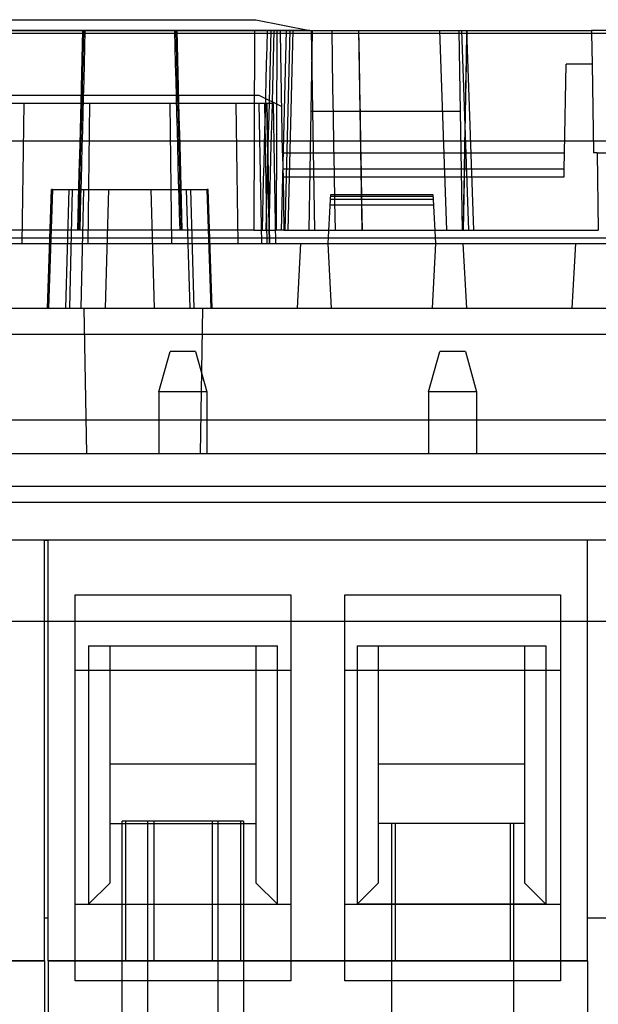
# Model space of a CAD drawing. Header units: millimetres. Extents: x 169.7 to 222.2, y -58 to 0.6.
# Tile 5 of 6: x 193.9 to 204.6, y -17.7 to 0.6. Entities that reach past the tile are written whole.
import ezdxf

# ---------------------------------------------------------------- set-up
doc = ezdxf.new("R2010")
doc.units = ezdxf.units.MM
doc.layers.add('MAIN-1', color=7, linetype='Continuous')
doc.layers.add('MAIN-2', color=7, linetype='Continuous')

msp = doc.modelspace()

# ---------------------------------------------------------------- linework, layer by layer
at = {"layer": 'MAIN-1'}
for p, q in [((193.572, 0.551), (198.247, 0.551)), ((198.247, 0.551), (199.247, 0.351)), ((170.151, 0.3), (221.667, 0.3)), ((198.702, 0.351), (193.117, 0.351)), ((198.703, 0.3), (198.702, 0.351)), ((199.247, 0.351), (198.702, 0.351)), ((199.247, 0.351), (204.469, 0.351)), ((206.208, 0.351), (204.469, 0.351)), ((204.469, 0.351), (204.47, 0.3)), ((170.371, -8.1), (221.448, -8.1)), ((221.431, -8.4), (170.388, -8.4)), ((194.894, -17.27), (194.894, -10.11)), ((194.894, -10.11), (198.894, -10.11)), ((198.894, -10.11), (198.894, -17.27)), ((199.894, -17.27), (199.894, -10.11)), ((199.894, -10.11), (203.894, -10.11)), ((203.894, -10.11), (203.894, -17.27)), ((194.894, -11.51), (198.894, -11.51)), ((195.144, -11.51), (195.144, -15.85)), ((195.544, -15.45), (195.544, -11.51)), ((198.245, -11.51), (198.245, -15.45)), ((198.645, -15.85), (198.645, -11.51)), ((199.894, -11.51), (203.894, -11.51)), ((200.122, -11.51), (200.122, -15.85)), ((200.522, -15.45), (200.522, -11.51)), ((203.224, -11.51), (203.224, -15.45)), ((203.624, -11.51), (203.624, -15.85)), ((195.544, -13.248), (198.245, -13.248)), ((200.522, -13.248), (203.224, -13.248)), ((195.544, -14.35), (198.245, -14.35)), ((195.83, -14.31), (195.83, -14.35)), ((196.244, -14.35), (196.244, -14.31)), ((197.544, -14.35), (197.544, -14.31)), ((197.959, -14.31), (197.959, -14.35)), ((203.224, -14.35), (200.522, -14.35)), ((195.544, -15.45), (195.144, -15.85)), ((198.645, -15.85), (198.245, -15.45)), ((200.522, -15.45), (200.122, -15.85)), ((203.624, -15.85), (203.224, -15.45)), ((194.894, -15.85), (198.894, -15.85)), ((199.894, -15.85), (203.894, -15.85)), ((198.894, -17.27), (194.894, -17.27)), ((203.894, -17.27), (199.894, -17.27))]:
    msp.add_line(p, q, dxfattribs=at)
at = {"layer": 'MAIN-2'}
for p, q in [((198.247, 0.551), (198.247, 0.551)), ((192.572, 0.351), (199.247, 0.351)), ((195.034, 0.351), (193.597, 0.351)), ((195.034, 0.351), (195.021, -0.178)), ((195.034, 0.351), (195.039, 0.351)), ((195.051, 0.351), (195.037, -0.178)), ((195.039, 0.351), (195.042, 0.351)), ((195.042, 0.351), (195.046, 0.351)), ((195.046, 0.351), (195.05, 0.351)), ((195.05, 0.351), (195.053, 0.351)), ((195.053, 0.351), (195.056, 0.351)), ((195.056, 0.351), (195.059, 0.351)), ((195.059, 0.351), (195.062, 0.351)), ((195.062, 0.351), (195.064, 0.351)), ((195.064, 0.351), (195.067, 0.351)), ((195.067, 0.351), (195.069, 0.351)), ((195.069, 0.351), (195.071, 0.351)), ((195.077, 0.351), (195.069, 0.042)), ((195.071, 0.351), (195.072, 0.351)), ((195.072, 0.351), (195.074, 0.351)), ((195.074, 0.351), (195.075, 0.351)), ((195.075, 0.351), (195.076, 0.351)), ((195.076, 0.351), (195.077, 0.351)), ((195.077, 0.351), (195.077, 0.351)), ((195.077, 0.351), (195.077, 0.351)), ((195.077, 0.351), (196.742, 0.351)), ((196.742, 0.351), (196.742, 0.351)), ((196.742, 0.351), (196.742, 0.351)), ((196.742, 0.351), (196.743, 0.351)), ((196.75, 0.042), (196.742, 0.351)), ((196.743, 0.351), (196.744, 0.351)), ((196.744, 0.351), (196.745, 0.351)), ((196.745, 0.351), (196.747, 0.351)), ((196.747, 0.351), (196.748, 0.351)), ((196.748, 0.351), (196.75, 0.351)), ((196.75, 0.351), (196.752, 0.351)), ((196.752, 0.351), (196.754, 0.351)), ((196.754, 0.351), (196.757, 0.351)), ((196.757, 0.351), (196.76, 0.351)), ((196.76, 0.351), (196.763, 0.351)), ((196.763, 0.351), (196.766, 0.351)), ((196.766, 0.351), (196.769, 0.351)), ((196.781, -0.178), (196.768, 0.351)), ((196.769, 0.351), (196.773, 0.351)), ((196.773, 0.351), (196.776, 0.351)), ((196.776, 0.351), (196.78, 0.351)), ((196.78, 0.351), (196.785, 0.351)), ((198.222, 0.351), (196.785, 0.351)), ((196.798, -0.178), (196.785, 0.351)), ((198.222, 0.351), (198.207, -3.349)), ((198.222, 0.351), (198.236, 0.351)), ((198.236, 0.351), (198.25, 0.351)), ((198.25, 0.351), (198.265, 0.351)), ((198.265, 0.351), (198.28, 0.351)), ((198.28, 0.351), (198.296, 0.351)), ((198.296, 0.351), (198.312, 0.351)), ((198.312, 0.351), (198.328, 0.351)), ((198.328, 0.351), (198.344, 0.351)), ((198.344, 0.351), (198.361, 0.351)), ((198.361, 0.351), (198.377, 0.351)), ((198.377, 0.351), (198.394, 0.351)), ((198.394, 0.351), (198.394, 0.351)), ((198.394, 0.351), (198.394, 0.351)), ((198.394, 0.351), (198.394, 0.351)), ((198.394, 0.351), (198.394, 0.351)), ((198.394, 0.351), (198.394, 0.351)), ((198.394, 0.351), (198.394, 0.351)), ((198.394, 0.351), (198.394, 0.351)), ((198.394, 0.351), (198.394, 0.351)), ((198.394, 0.351), (198.394, 0.351)), ((198.394, 0.351), (198.394, 0.351)), ((198.394, 0.351), (198.394, 0.351)), ((198.394, 0.351), (198.394, 0.351)), ((198.394, 0.351), (198.394, 0.351)), ((198.394, 0.351), (198.394, 0.351)), ((198.394, 0.351), (198.394, 0.351)), ((198.394, 0.351), (198.394, 0.351)), ((198.394, 0.351), (198.394, 0.351)), ((198.394, 0.351), (198.394, 0.351)), ((198.394, 0.351), (198.394, 0.351)), ((198.394, 0.351), (198.394, 0.351)), ((198.394, 0.351), (198.394, 0.351)), ((198.394, 0.351), (198.394, 0.351)), ((198.394, 0.351), (198.394, 0.351)), ((198.394, 0.351), (198.394, 0.351)), ((198.394, 0.351), (198.394, 0.351)), ((198.394, 0.351), (198.394, 0.351)), ((198.394, 0.351), (198.394, 0.351)), ((198.394, 0.351), (198.394, 0.351)), ((198.394, 0.351), (198.394, 0.351)), ((198.394, 0.351), (198.394, 0.351)), ((198.394, 0.351), (198.394, 0.351)), ((198.394, 0.351), (198.394, 0.351)), ((198.394, 0.351), (198.394, 0.351)), ((198.394, 0.351), (198.394, 0.351)), ((198.394, 0.351), (198.41, 0.351)), ((198.41, 0.351), (198.426, 0.351)), ((198.426, 0.351), (198.441, 0.351)), ((198.441, 0.351), (198.456, 0.351)), ((198.452, 0.043), (198.46, 0.351)), ((198.456, 0.351), (198.471, 0.351)), ((198.471, 0.351), (198.486, 0.351)), ((198.486, 0.351), (198.501, 0.351)), ((198.501, 0.351), (198.515, 0.351)), ((198.515, 0.351), (198.529, 0.351)), ((198.516, -0.177), (198.529, 0.351)), ((198.529, 0.351), (198.543, 0.351)), ((198.543, 0.351), (198.557, 0.351)), ((198.557, 0.351), (198.569, 0.351)), ((198.569, 0.351), (198.582, 0.351)), ((198.573, -0.177), (198.586, 0.351)), ((198.582, 0.351), (198.594, 0.351)), ((198.594, 0.351), (198.605, 0.351)), ((198.605, 0.351), (198.616, 0.351)), ((198.616, 0.351), (198.626, 0.351)), ((198.636, 0.351), (198.621, -3.349)), ((198.626, 0.351), (198.636, 0.351)), ((198.874, 0.351), (198.636, 0.351)), ((198.741, -1.919), (198.703, 0.3)), ((198.806, 0.351), (198.715, -3.349)), ((198.874, 0.351), (198.783, -3.349)), ((198.932, 0.351), (198.841, -3.349)), ((198.874, 0.351), (198.884, 0.351)), ((198.884, 0.351), (198.893, 0.351)), ((198.893, 0.351), (198.901, 0.351)), ((198.901, 0.351), (198.908, 0.351)), ((198.908, 0.351), (198.915, 0.351)), ((198.915, 0.351), (198.92, 0.351)), ((198.92, 0.351), (198.924, 0.351)), ((198.924, 0.351), (198.928, 0.351)), ((198.928, 0.351), (198.93, 0.351)), ((198.93, 0.351), (198.932, 0.351)), ((198.932, 0.351), (198.932, 0.351)), ((198.932, 0.351), (198.932, 0.351)), ((198.932, 0.351), (198.932, 0.351)), ((198.932, 0.351), (198.932, 0.351)), ((198.932, 0.351), (198.932, 0.351)), ((198.932, 0.351), (198.932, 0.351)), ((198.932, 0.351), (198.932, 0.351)), ((198.932, 0.351), (198.986, 0.351)), ((198.986, 0.351), (199.039, 0.351)), ((199.039, 0.351), (199.092, 0.351)), ((199.092, 0.351), (199.144, 0.351)), ((199.144, 0.351), (199.196, 0.351)), ((199.196, 0.351), (199.247, 0.351)), ((199.247, 0.351), (199.247, 0.351)), ((199.247, 0.351), (199.247, 0.351)), ((199.247, 0.351), (199.254, 0.349)), ((199.254, 0.349), (199.261, 0.348)), ((199.261, 0.348), (199.269, 0.347)), ((199.269, 0.351), (199.33, -3.349)), ((199.269, 0.347), (199.276, 0.345)), ((199.271, -1.149), (199.297, 0.341)), ((199.276, 0.345), (199.283, 0.344)), ((199.283, 0.344), (199.29, 0.342)), ((199.29, 0.342), (199.297, 0.341)), ((199.297, 0.341), (199.297, 0.341)), ((199.651, 0.351), (199.66, -0.178)), ((200.15, 0.351), (200.16, -0.178)), ((200.217, -3.349), (200.152, 0.351)), ((201.787, -3.349), (201.658, 0.351)), ((202.013, 0.351), (202.013, 0.351)), ((202.039, -1.149), (202.013, 0.351)), ((202.058, 0.351), (202.058, 0.351)), ((202.058, 0.351), (202.188, -3.349)), ((202.149, -0.178), (202.158, 0.351)), ((202.155, 0.043), (202.16, 0.351)), ((202.158, 0.351), (202.158, 0.351)), ((202.288, -3.349), (202.158, 0.351)), ((204.469, 0.351), (204.469, 0.351)), ((204.47, 0.3), (204.48, -0.274)), ((195.069, 0.042), (195.061, -0.266)), ((196.758, -0.266), (196.75, 0.042)), ((198.444, -0.265), (198.452, 0.043)), ((202.149, -0.266), (202.155, 0.043)), ((195.021, -0.178), (195.007, -0.707)), ((195.037, -0.178), (195.024, -0.707)), ((196.795, -0.707), (196.781, -0.178)), ((196.812, -0.707), (196.798, -0.178)), ((198.503, -0.706), (198.516, -0.177)), ((198.559, -0.706), (198.573, -0.177)), ((199.66, -0.178), (199.669, -0.707)), ((200.16, -0.178), (200.169, -0.707)), ((202.14, -0.706), (202.149, -0.178)), ((195.061, -0.266), (195.053, -0.574)), ((196.766, -0.574), (196.758, -0.266)), ((198.437, -0.573), (198.444, -0.265)), ((202.144, -0.574), (202.149, -0.266)), ((203.969, -1.919), (203.997, -0.274)), ((204.48, -0.274), (203.997, -0.274)), ((204.48, -0.274), (204.508, -1.919)), ((195.007, -0.707), (194.993, -1.236)), ((195.024, -0.707), (195.01, -1.236)), ((195.053, -0.574), (195.045, -0.883)), ((196.774, -0.883), (196.766, -0.574)), ((196.809, -1.236), (196.795, -0.707)), ((196.826, -1.236), (196.812, -0.707)), ((198.429, -0.881), (198.437, -0.573)), ((198.489, -1.234), (198.503, -0.706)), ((198.546, -1.234), (198.559, -0.706)), ((199.669, -0.707), (199.678, -1.236)), ((200.169, -0.707), (200.178, -1.236)), ((202.13, -1.235), (202.14, -0.706)), ((202.139, -0.882), (202.144, -0.574)), ((193.517, -0.849), (198.302, -0.849)), ((195.045, -0.883), (195.037, -1.191)), ((196.782, -1.191), (196.774, -0.883)), ((198.302, -0.849), (198.726, -1.061)), ((198.302, -0.849), (198.302, -0.849)), ((198.421, -1.189), (198.429, -0.881)), ((202.133, -1.191), (202.139, -0.882)), ((198.448, -1), (193.371, -1)), ((193.944, -1), (193.909, -3.6)), ((195.164, -1), (195.129, -3.6)), ((196.69, -3.6), (196.655, -1)), ((197.875, -1), (197.91, -3.6)), ((198.353, -3.6), (198.307, -1)), ((198.458, -3.6), (198.414, -1)), ((198.565, -1), (198.448, -1)), ((198.449, -1), (198.448, -1)), ((198.448, -1), (198.448, -1)), ((198.448, -1), (198.448, -1)), ((198.448, -1), (198.448, -1)), ((198.448, -1), (198.448, -1)), ((198.448, -1), (198.498, -3.6)), ((198.45, -1), (198.449, -1)), ((198.449, -1), (198.449, -1)), ((198.449, -1), (198.449, -1)), ((198.449, -1), (198.449, -1)), ((198.449, -1), (198.449, -1)), ((198.449, -1), (198.449, -1)), ((198.449, -1), (198.449, -1)), ((198.456, -1.325), (198.449, -1)), ((198.45, -1), (198.45, -1)), ((198.45, -1), (198.45, -1)), ((198.45, -1), (198.45, -1)), ((198.45, -1), (198.45, -1)), ((198.45, -1), (198.45, -1)), ((198.45, -1), (198.45, -1)), ((198.45, -1), (198.45, -1)), ((198.45, -1), (198.45, -1)), ((198.565, -1), (198.572, -1.37)), ((198.726, -1.061), (198.726, -1.061)), ((194.993, -1.236), (194.979, -1.764)), ((195.01, -1.236), (194.996, -1.764)), ((195.037, -1.191), (195.029, -1.5)), ((196.79, -1.5), (196.782, -1.191)), ((196.823, -1.764), (196.809, -1.236)), ((196.84, -1.764), (196.826, -1.236)), ((198.413, -1.498), (198.421, -1.189)), ((198.476, -1.763), (198.489, -1.234)), ((198.532, -1.763), (198.546, -1.234)), ((199.233, -3.349), (199.271, -1.149)), ((202.039, -1.149), (199.271, -1.149)), ((199.271, -1.149), (199.271, -1.149)), ((199.678, -1.236), (199.687, -1.764)), ((200.178, -1.236), (200.187, -1.764)), ((202.039, -1.149), (202.039, -1.149)), ((202.077, -3.349), (202.039, -1.149)), ((202.121, -1.763), (202.13, -1.235)), ((202.128, -1.499), (202.133, -1.191)), ((198.462, -1.65), (198.456, -1.325)), ((198.572, -1.37), (198.579, -1.741)), ((195.029, -1.5), (195.021, -1.808)), ((196.798, -1.808), (196.79, -1.5)), ((198.405, -1.806), (198.413, -1.498)), ((202.122, -1.807), (202.128, -1.499)), ((216.172, -1.7), (175.647, -1.7)), ((194.979, -1.764), (194.965, -2.293)), ((194.996, -1.764), (194.982, -2.293)), ((195.021, -1.808), (195.012, -2.116)), ((196.806, -2.116), (196.798, -1.808)), ((196.837, -2.293), (196.823, -1.764)), ((196.854, -2.293), (196.84, -1.764)), ((198.397, -2.115), (198.405, -1.806)), ((198.468, -1.975), (198.462, -1.65)), ((198.463, -2.292), (198.476, -1.763)), ((198.519, -2.292), (198.532, -1.763)), ((198.579, -1.741), (198.586, -2.112)), ((199.687, -1.764), (199.696, -2.293)), ((200.187, -1.764), (200.196, -2.293)), ((202.111, -2.292), (202.121, -1.763)), ((202.117, -2.116), (202.122, -1.807)), ((198.474, -2.3), (198.468, -1.975)), ((198.741, -1.919), (198.746, -2.219)), ((198.741, -1.919), (203.969, -1.919)), ((203.963, -2.219), (203.969, -1.919)), ((204.571, -1.919), (204.508, -1.919)), ((204.508, -1.919), (204.508, -1.919)), ((204.571, -1.919), (204.594, -3.349)), ((204.571, -1.919), (206.169, -1.919)), ((195.012, -2.116), (195.004, -2.425)), ((196.814, -2.425), (196.806, -2.116)), ((198.389, -2.424), (198.397, -2.115)), ((198.586, -2.112), (198.593, -2.484)), ((202.112, -2.424), (202.117, -2.116)), ((194.965, -2.293), (194.951, -2.821)), ((194.982, -2.293), (194.969, -2.821)), ((196.85, -2.821), (196.837, -2.293)), ((196.867, -2.821), (196.854, -2.293)), ((198.449, -2.82), (198.463, -2.292)), ((198.481, -2.625), (198.474, -2.3)), ((198.505, -2.82), (198.519, -2.292)), ((203.963, -2.219), (198.746, -2.219)), ((198.746, -2.219), (198.749, -2.365)), ((198.749, -2.365), (203.961, -2.365)), ((198.749, -2.365), (198.766, -3.349)), ((199.696, -2.293), (199.705, -2.821)), ((200.196, -2.293), (200.205, -2.821)), ((202.102, -2.821), (202.111, -2.292)), ((203.961, -2.365), (203.963, -2.219)), ((195.004, -2.425), (194.996, -2.733)), ((196.823, -2.733), (196.814, -2.425)), ((198.382, -2.732), (198.389, -2.424)), ((198.593, -2.484), (198.599, -2.856)), ((202.106, -2.732), (202.112, -2.424)), ((194.382, -4.8), (194.458, -2.6)), ((194.389, -4.8), (194.465, -2.6)), ((194.477, -2.6), (194.403, -4.8)), ((194.477, -2.6), (194.508, -2.6)), ((194.508, -2.6), (194.543, -2.6)), ((194.543, -2.6), (194.583, -2.6)), ((194.583, -2.6), (194.628, -2.6)), ((194.628, -2.6), (194.677, -2.6)), ((194.677, -2.6), (194.73, -2.6)), ((194.725, -4.8), (194.787, -2.6)), ((194.73, -2.6), (194.787, -2.6)), ((194.787, -2.6), (194.819, -2.6)), ((194.798, -4.8), (194.848, -2.6)), ((194.819, -2.6), (194.852, -2.6)), ((194.852, -2.6), (194.888, -2.6)), ((194.888, -2.6), (194.925, -2.6)), ((194.925, -2.6), (194.964, -2.6)), ((194.964, -2.6), (195.004, -2.6)), ((194.996, -2.733), (194.988, -3.041)), ((195.047, -2.6), (195.003, -4.8)), ((195.004, -2.6), (195.047, -2.6)), ((195.047, -2.6), (195.096, -2.6)), ((195.096, -2.6), (195.147, -2.6)), ((195.147, -2.6), (195.199, -2.6)), ((195.199, -2.6), (195.253, -2.6)), ((195.253, -2.6), (195.309, -2.6)), ((195.309, -2.6), (195.367, -2.6)), ((195.367, -2.6), (195.426, -2.6)), ((195.426, -2.6), (195.488, -2.6)), ((195.46, -4.8), (195.52, -2.6)), ((195.488, -2.6), (195.55, -2.6)), ((195.55, -2.6), (195.613, -2.6)), ((195.613, -2.6), (195.677, -2.6)), ((195.677, -2.6), (195.742, -2.6)), ((195.742, -2.6), (195.806, -2.6)), ((195.806, -2.6), (195.87, -2.6)), ((195.87, -2.6), (195.934, -2.6)), ((195.934, -2.6), (195.997, -2.6)), ((195.997, -2.6), (196.061, -2.6)), ((196.061, -2.6), (196.124, -2.6)), ((196.124, -2.6), (196.187, -2.6)), ((196.187, -2.6), (196.249, -2.6)), ((196.249, -2.6), (196.311, -2.6)), ((196.299, -2.6), (196.359, -4.8)), ((196.311, -2.6), (196.372, -2.6)), ((196.372, -2.6), (196.433, -2.6)), ((196.433, -2.6), (196.492, -2.6)), ((196.492, -2.6), (196.551, -2.6)), ((196.551, -2.6), (196.609, -2.6)), ((196.609, -2.6), (196.664, -2.6)), ((196.664, -2.6), (196.718, -2.6)), ((196.718, -2.6), (196.77, -2.6)), ((196.77, -2.6), (196.82, -2.6)), ((196.82, -2.6), (196.867, -2.6)), ((196.831, -3.041), (196.823, -2.733)), ((196.867, -2.6), (196.911, -2.6)), ((196.911, -2.6), (196.953, -2.6)), ((196.953, -2.6), (196.994, -2.6)), ((197.027, -4.8), (196.958, -2.6)), ((196.994, -2.6), (197.032, -2.6)), ((197.032, -2.6), (197.094, -4.8)), ((197.032, -2.6), (197.069, -2.6)), ((197.069, -2.6), (197.104, -2.6)), ((197.104, -2.6), (197.137, -2.6)), ((197.137, -2.6), (197.169, -2.6)), ((197.169, -2.6), (197.199, -2.6)), ((197.199, -2.6), (197.228, -2.6)), ((197.228, -2.6), (197.254, -2.6)), ((197.254, -2.6), (197.279, -2.6)), ((197.279, -2.6), (197.302, -2.6)), ((197.302, -2.6), (197.322, -2.6)), ((197.322, -2.6), (197.341, -2.6)), ((197.416, -4.8), (197.341, -2.6)), ((197.354, -2.6), (197.43, -4.8)), ((197.437, -4.8), (197.36, -2.6)), ((198.374, -3.041), (198.382, -2.732)), ((198.487, -2.95), (198.481, -2.625)), ((199.628, -2.784), (199.633, -2.689)), ((199.631, -2.718), (201.529, -2.722)), ((199.633, -2.689), (201.527, -2.689)), ((201.527, -2.689), (201.527, -2.689)), ((201.527, -2.689), (201.527, -2.69)), ((201.527, -2.69), (201.527, -2.691)), ((201.527, -2.691), (201.527, -2.693)), ((201.527, -2.693), (201.527, -2.695)), ((201.527, -2.695), (201.528, -2.698)), ((201.528, -2.698), (201.528, -2.701)), ((201.528, -2.701), (201.528, -2.704)), ((201.528, -2.704), (201.528, -2.708)), ((201.528, -2.708), (201.528, -2.712)), ((201.528, -2.712), (201.529, -2.717)), ((201.529, -2.717), (201.529, -2.722)), ((201.529, -2.722), (201.529, -2.727)), ((201.529, -2.727), (201.529, -2.732)), ((201.529, -2.732), (201.53, -2.738)), ((201.53, -2.738), (201.53, -2.744)), ((202.101, -3.041), (202.106, -2.732)), ((194.951, -2.821), (194.938, -3.349)), ((194.969, -2.821), (194.955, -3.349)), ((196.864, -3.349), (196.85, -2.821)), ((196.881, -3.349), (196.867, -2.821)), ((198.436, -3.349), (198.449, -2.82)), ((198.492, -3.349), (198.505, -2.82)), ((198.599, -2.856), (198.605, -3.228)), ((199.585, -3.6), (199.628, -2.784)), ((201.538, -2.889), (199.622, -2.889)), ((201.532, -2.784), (199.628, -2.784)), ((199.705, -2.821), (199.714, -3.349)), ((200.205, -2.821), (200.214, -3.349)), ((201.53, -2.744), (201.53, -2.75)), ((201.53, -2.75), (201.531, -2.757)), ((201.531, -2.757), (201.531, -2.763)), ((201.531, -2.763), (201.531, -2.77)), ((201.531, -2.77), (201.532, -2.777)), ((201.532, -2.777), (201.532, -2.784)), ((201.532, -2.784), (201.575, -3.6)), ((202.093, -3.349), (202.102, -2.821)), ((194.988, -3.041), (194.98, -3.349)), ((196.839, -3.349), (196.831, -3.041)), ((198.366, -3.349), (198.374, -3.041)), ((198.493, -3.275), (198.487, -2.95)), ((202.096, -3.349), (202.101, -3.041)), ((198.5, -3.6), (198.493, -3.275)), ((198.605, -3.228), (198.611, -3.6)), ((194.938, -3.349), (193.611, -3.349)), ((194.942, -3.349), (194.938, -3.349)), ((194.946, -3.349), (194.942, -3.349)), ((194.95, -3.349), (194.946, -3.349)), ((194.953, -3.349), (194.95, -3.349)), ((194.956, -3.349), (194.953, -3.349)), ((194.96, -3.349), (194.956, -3.349)), ((194.962, -3.349), (194.96, -3.349)), ((194.965, -3.349), (194.962, -3.349)), ((194.968, -3.349), (194.965, -3.349)), ((194.97, -3.349), (194.968, -3.349)), ((194.972, -3.349), (194.97, -3.349)), ((194.974, -3.349), (194.972, -3.349)), ((194.976, -3.349), (194.974, -3.349)), ((194.977, -3.349), (194.976, -3.349)), ((194.978, -3.349), (194.977, -3.349)), ((194.979, -3.349), (194.978, -3.349)), ((194.98, -3.349), (194.979, -3.349)), ((196.839, -3.349), (194.98, -3.349)), ((194.98, -3.349), (194.98, -3.349)), ((194.98, -3.349), (194.98, -3.349)), ((196.84, -3.349), (196.839, -3.349)), ((196.839, -3.349), (196.839, -3.349)), ((196.839, -3.349), (196.839, -3.349)), ((196.841, -3.349), (196.84, -3.349)), ((196.842, -3.349), (196.841, -3.349)), ((196.843, -3.349), (196.842, -3.349)), ((196.845, -3.349), (196.843, -3.349)), ((196.847, -3.349), (196.845, -3.349)), ((196.849, -3.349), (196.847, -3.349)), ((196.851, -3.349), (196.849, -3.349)), ((196.854, -3.349), (196.851, -3.349)), ((196.857, -3.349), (196.854, -3.349)), ((196.86, -3.349), (196.857, -3.349)), ((196.863, -3.349), (196.86, -3.349)), ((196.866, -3.349), (196.863, -3.349)), ((196.87, -3.349), (196.866, -3.349)), ((196.873, -3.349), (196.87, -3.349)), ((196.877, -3.349), (196.873, -3.349)), ((196.881, -3.349), (196.877, -3.349)), ((198.207, -3.349), (196.881, -3.349)), ((198.207, -3.349), (198.221, -3.349)), ((198.221, -3.349), (198.236, -3.349)), ((198.236, -3.349), (198.25, -3.349)), ((198.25, -3.349), (198.266, -3.349)), ((198.266, -3.349), (198.281, -3.349)), ((198.281, -3.349), (198.297, -3.349)), ((198.297, -3.349), (198.313, -3.349)), ((198.313, -3.349), (198.33, -3.349)), ((198.33, -3.349), (198.346, -3.349)), ((198.346, -3.349), (198.363, -3.349)), ((198.363, -3.349), (198.379, -3.349)), ((198.379, -3.349), (198.379, -3.349)), ((198.379, -3.349), (198.379, -3.349)), ((198.379, -3.349), (198.379, -3.349)), ((198.379, -3.349), (198.379, -3.349)), ((198.379, -3.349), (198.379, -3.349)), ((198.379, -3.349), (198.379, -3.349)), ((198.379, -3.349), (198.379, -3.349)), ((198.379, -3.349), (198.379, -3.349)), ((198.379, -3.349), (198.379, -3.349)), ((198.379, -3.349), (198.379, -3.349)), ((198.379, -3.349), (198.379, -3.349)), ((198.379, -3.349), (198.379, -3.349)), ((198.379, -3.349), (198.379, -3.349)), ((198.379, -3.349), (198.379, -3.349)), ((198.379, -3.349), (198.379, -3.349)), ((198.379, -3.349), (198.379, -3.349)), ((198.379, -3.349), (198.379, -3.349)), ((198.379, -3.349), (198.379, -3.349)), ((198.379, -3.349), (198.379, -3.349)), ((198.379, -3.349), (198.379, -3.349)), ((198.379, -3.349), (198.379, -3.349)), ((198.379, -3.349), (198.379, -3.349)), ((198.379, -3.349), (198.379, -3.349)), ((198.379, -3.349), (198.379, -3.349)), ((198.379, -3.349), (198.379, -3.349)), ((198.379, -3.349), (198.379, -3.349)), ((198.379, -3.349), (198.379, -3.349)), ((198.379, -3.349), (198.379, -3.349)), ((198.379, -3.349), (198.379, -3.349)), ((198.379, -3.349), (198.379, -3.349)), ((198.379, -3.349), (198.379, -3.349)), ((198.379, -3.349), (198.379, -3.349)), ((198.379, -3.349), (198.379, -3.349)), ((198.379, -3.349), (198.379, -3.349)), ((198.379, -3.349), (198.395, -3.349)), ((198.395, -3.349), (198.411, -3.349)), ((198.411, -3.349), (198.426, -3.349)), ((198.426, -3.349), (198.442, -3.349)), ((198.442, -3.349), (198.457, -3.349)), ((198.457, -3.349), (198.472, -3.349)), ((198.472, -3.349), (198.486, -3.349)), ((198.486, -3.349), (198.501, -3.349)), ((198.501, -3.349), (198.515, -3.349)), ((198.515, -3.349), (198.529, -3.349)), ((198.529, -3.349), (198.542, -3.349)), ((198.542, -3.349), (198.555, -3.349)), ((198.555, -3.349), (198.567, -3.349)), ((198.567, -3.349), (198.579, -3.349)), ((198.579, -3.349), (198.59, -3.349)), ((198.59, -3.349), (198.601, -3.349)), ((198.601, -3.349), (198.611, -3.349)), ((198.611, -3.349), (198.621, -3.349)), ((198.766, -3.349), (198.621, -3.349)), ((198.766, -3.349), (204.594, -3.349)), ((198.766, -3.349), (198.766, -3.349)), ((199.233, -3.349), (199.233, -3.349)), ((199.598, -3.349), (199.598, -3.349)), ((201.562, -3.349), (201.562, -3.349)), ((202.077, -3.349), (202.077, -3.349)), ((202.188, -3.349), (202.188, -3.349)), ((202.288, -3.349), (202.288, -3.349)), ((169.754, -3.599), (222.065, -3.599)), ((209.109, -3.5), (182.709, -3.5)), ((199.075, -3.6), (199.012, -4.8)), ((199.648, -4.8), (199.585, -3.6)), ((199.585, -3.6), (199.585, -3.6)), ((199.585, -3.6), (201.575, -3.6)), ((201.575, -3.6), (201.512, -4.8)), ((201.575, -3.6), (201.575, -3.6)), ((202.085, -3.6), (202.148, -4.8)), ((204.169, -3.6), (204.106, -4.8)), ((171.889, -4.8), (219.93, -4.8)), ((195.059, -4.8), (195.107, -7.5)), ((197.259, -4.8), (197.212, -7.5)), ((199.012, -4.8), (199.012, -4.8)), ((199.648, -4.8), (199.648, -4.8)), ((201.512, -4.8), (201.512, -4.8)), ((202.148, -4.8), (202.148, -4.8)), ((204.106, -4.8), (204.106, -4.8)), ((208.405, -5.287), (183.414, -5.287)), ((196.449, -6.35), (196.659, -5.6)), ((196.659, -5.6), (196.659, -5.6)), ((197.129, -5.6), (196.659, -5.6)), ((197.129, -5.6), (197.129, -5.6)), ((197.129, -5.6), (197.339, -6.35)), ((201.449, -6.35), (201.659, -5.6)), ((201.659, -5.6), (201.659, -5.6)), ((202.129, -5.6), (201.659, -5.6)), ((202.129, -5.6), (202.129, -5.6)), ((202.129, -5.6), (202.339, -6.35)), ((196.449, -6.35), (196.449, -7.5)), ((196.449, -6.35), (196.449, -6.35)), ((197.339, -6.35), (196.449, -6.35)), ((197.339, -6.35), (196.449, -6.35)), ((197.339, -6.35), (197.339, -7.5)), ((197.339, -6.35), (197.339, -6.35)), ((201.449, -6.35), (201.449, -7.5)), ((201.449, -6.35), (201.449, -6.35)), ((202.339, -6.35), (201.449, -6.35)), ((202.339, -6.35), (201.449, -6.35)), ((202.339, -6.35), (202.339, -6.35)), ((202.339, -6.35), (202.339, -7.5)), ((185.243, -6.866), (206.576, -6.866)), ((216.274, -7.5), (175.545, -7.5)), ((196.449, -7.5), (196.449, -7.5)), ((197.339, -7.5), (197.339, -7.5)), ((201.449, -7.5), (201.449, -7.5)), ((202.339, -7.5), (202.339, -7.5)), ((218.409, -9.1), (173.409, -9.1)), ((194.324, -9.1), (194.324, -9.1)), ((194.324, -9.1), (194.324, -9.1)), ((194.324, -9.1), (194.394, -9.1)), ((194.324, -9.1), (194.324, -9.1)), ((194.324, -16.9), (194.324, -9.1)), ((194.394, -9.1), (194.394, -9.1)), ((194.394, -9.1), (194.394, -9.1)), ((194.394, -9.1), (194.394, -9.1)), ((194.394, -16.9), (194.394, -9.1)), ((204.394, -9.1), (204.394, -9.1)), ((204.394, -9.1), (204.394, -9.1)), ((204.394, -9.1), (204.394, -9.1)), ((204.394, -16.9), (204.394, -9.1)), ((171.392, -10.6), (220.427, -10.6)), ((195.144, -11.06), (195.144, -11.51)), ((195.144, -11.06), (198.645, -11.06)), ((195.144, -11.06), (195.144, -15.85)), ((195.144, -11.06), (195.144, -11.06)), ((195.544, -11.06), (195.544, -11.06)), ((195.544, -11.51), (195.544, -11.06)), ((198.245, -11.06), (198.245, -11.51)), ((198.245, -11.06), (198.245, -11.06)), ((198.645, -11.51), (198.645, -11.06)), ((198.645, -15.85), (198.645, -11.06)), ((198.645, -11.06), (198.645, -11.06)), ((200.122, -11.06), (200.122, -11.51)), ((200.122, -11.06), (203.624, -11.06)), ((200.122, -11.06), (200.122, -15.85)), ((200.122, -11.06), (200.122, -11.06)), ((200.522, -11.06), (200.522, -11.06)), ((200.522, -11.51), (200.522, -11.06)), ((203.224, -11.06), (203.224, -11.51)), ((203.224, -11.06), (203.224, -11.06)), ((203.624, -11.06), (203.624, -11.51)), ((203.624, -11.06), (203.624, -15.85)), ((203.624, -11.06), (203.624, -11.06)), ((194.894, -11.51), (194.894, -11.51)), ((198.894, -11.51), (198.894, -11.51)), ((199.894, -11.51), (199.894, -11.51)), ((203.894, -11.51), (203.894, -11.51)), ((195.544, -13.248), (195.544, -13.248)), ((198.245, -13.248), (198.245, -13.248)), ((200.522, -13.248), (200.522, -13.248)), ((203.224, -13.248), (203.224, -13.248)), ((195.544, -14.35), (195.544, -14.35)), ((195.769, -22.87), (195.769, -14.31)), ((198.019, -14.31), (195.769, -14.31)), ((195.83, -14.35), (195.83, -16.9)), ((196.244, -22.17), (196.244, -14.35)), ((196.355, -14.31), (196.355, -16.9)), ((197.434, -14.31), (197.434, -16.9)), ((197.544, -22.17), (197.544, -14.35)), ((197.959, -14.35), (197.959, -16.9)), ((198.019, -14.31), (198.019, -22.87)), ((198.245, -14.35), (198.245, -14.35)), ((200.522, -14.35), (200.522, -14.35)), ((200.769, -22.87), (200.769, -14.35)), ((200.83, -14.35), (200.83, -16.9)), ((202.959, -14.35), (202.959, -16.9)), ((203.019, -14.35), (203.019, -22.87)), ((203.224, -14.35), (203.224, -14.35)), ((194.894, -15.85), (194.894, -15.85)), ((195.144, -15.85), (198.645, -15.85)), ((195.144, -15.85), (195.144, -15.85)), ((198.645, -15.85), (198.645, -15.85)), ((198.894, -15.85), (198.894, -15.85)), ((199.894, -15.85), (199.894, -15.85)), ((203.624, -15.85), (200.122, -15.85)), ((200.122, -15.85), (200.122, -15.85)), ((203.624, -15.85), (203.624, -15.85)), ((203.894, -15.85), (203.894, -15.85)), ((194.324, -16.1), (194.394, -16.1)), ((194.324, -16.1), (194.324, -16.1)), ((194.324, -16.1), (194.324, -16.1)), ((194.394, -16.1), (194.394, -16.1)), ((194.394, -16.1), (194.394, -16.1)), ((204.394, -16.1), (204.394, -16.1)), ((204.394, -16.1), (204.394, -16.1)), ((204.394, -16.1), (205.144, -16.1)), ((194.324, -16.9), (184.324, -16.9)), ((192.889, -16.9), (194.324, -16.9)), ((194.324, -16.9), (194.324, -16.9)), ((194.324, -16.9), (194.324, -18.85)), ((194.394, -16.9), (194.394, -16.9)), ((194.394, -16.9), (194.394, -18.85)), ((194.394, -16.9), (195.83, -16.9)), ((204.394, -16.9), (194.394, -16.9)), ((195.83, -16.9), (196.355, -16.9)), ((196.355, -16.9), (196.894, -16.9)), ((196.894, -16.9), (197.434, -16.9)), ((197.434, -16.9), (197.959, -16.9)), ((197.959, -16.9), (200.83, -16.9)), ((200.83, -16.9), (202.959, -16.9)), ((202.959, -16.9), (204.394, -16.9)), ((204.394, -16.9), (204.394, -16.9)), ((204.394, -16.9), (204.394, -18.85))]:
    msp.add_line(p, q, dxfattribs=at)
for centre, start_param, end_param in [((195.258, -2.6), 2.923306, 3.141571), ((196.56, -2.6), 0.000021, 0.218513)]:
    msp.add_ellipse(centre, major_axis=(0.8, 0), ratio=0.00001, start_param=start_param, end_param=end_param, dxfattribs=at)

doc.saveas('drawing.dxf')
